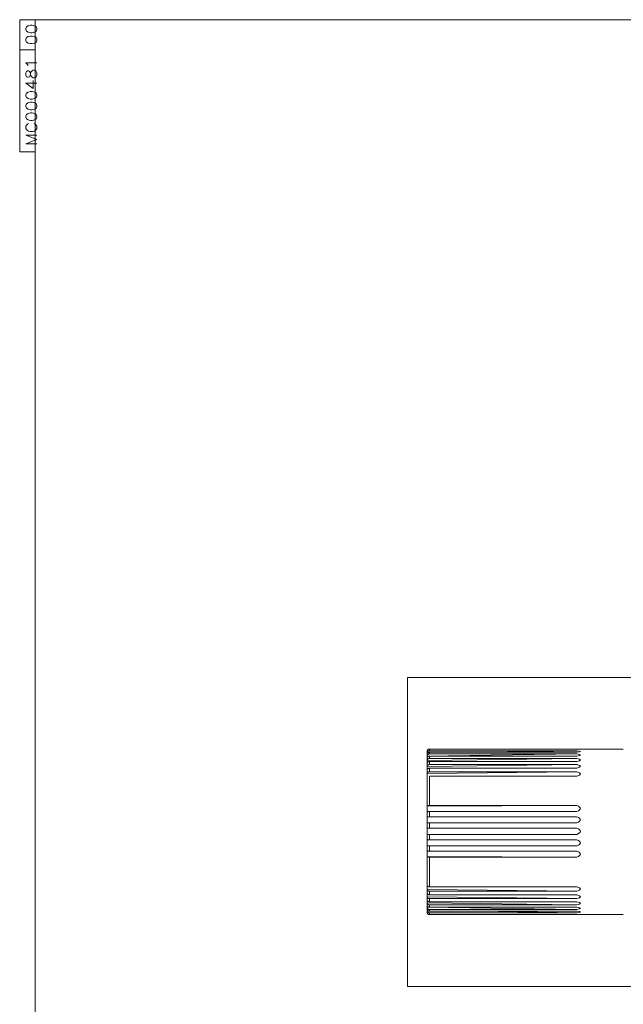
# Model space of a CAD drawing. Header units: millimetres. Extents: x 4 to 836, y 3 to 589.
# Tile 16 of 94: x 10 to 207, y 268 to 589. Entities that reach past the tile are written whole.
import ezdxf

# ---------------------------------------------------------------- set-up
doc = ezdxf.new("R2010")
doc.units = ezdxf.units.MM
doc.layers.add('1', color=7, linetype='Continuous', true_color=0xffffff)
doc.layers.add('256', color=7, linetype='Continuous', true_color=0xffffff)
doc.styles.add('blockfont', font='simplex.shx')

msp = doc.modelspace()

# ---------------------------------------------------------------- linework, layer by layer
at = {"layer": '1', "color": 251, "linetype": 'Continuous', "lineweight": 18}
for p, q in [((136.546, 273.675), (136.546, 374.474)), ((280.942, 374.474), (136.546, 374.474)), ((136.546, 273.675), (280.942, 273.675))]:
    msp.add_line(p, q, dxfattribs=at)
at = {"layer": '1', "color": 27, "linetype": 'Continuous', "lineweight": 18}
for p, q in [((142.896, 350.279), (142.896, 349.545)), ((206.895, 351.079), (143.696, 351.079)), ((191.738, 350.539), (143.696, 350.539)), ((161.498, 350.069), (191.738, 350.539)), ((142.896, 349.78), (143.078, 349.782)), ((142.896, 348.439), (142.896, 349.545)), ((142.896, 348.807), (191.738, 349.534)), ((142.896, 346.86), (142.896, 348.439)), ((142.896, 347.354), (191.738, 348.033)), ((142.896, 344.837), (142.896, 346.86)), ((191.738, 350.069), (143.696, 350.069)), ((191.738, 349.534), (143.696, 349.534)), ((191.738, 348.798), (143.696, 348.798)), ((191.738, 348.033), (143.696, 348.033)), ((191.738, 347.045), (143.696, 347.045)), ((142.896, 345.447), (191.738, 346.066)), ((142.896, 342.41), (142.896, 344.837)), ((142.896, 343.125), (191.738, 343.672)), ((191.738, 346.066), (143.696, 346.066)), ((191.738, 344.846), (143.696, 344.846)), ((191.738, 343.672), (143.696, 343.672)), ((142.896, 331.476), (142.896, 342.41)), ((191.738, 342.243), (143.696, 342.243)), ((143.696, 342.243), (143.696, 332.656)), ((142.896, 332.436), (191.738, 332.656)), ((142.896, 327.907), (142.896, 331.476)), ((191.738, 332.656), (143.696, 332.656)), ((142.896, 328.896), (191.738, 329.01)), ((142.896, 324.262), (142.896, 327.907)), ((191.738, 330.738), (143.696, 330.738)), ((191.738, 329.01), (143.696, 329.01)), ((142.896, 325.262), (191.738, 325.267)), ((191.738, 327.031), (143.696, 327.031)), ((191.738, 325.267), (143.696, 325.267)), ((142.896, 320.614), (142.896, 324.262)), ((191.738, 323.268), (143.696, 323.268)), ((191.738, 321.502), (143.696, 321.502)), ((142.896, 317.033), (142.896, 320.614)), ((142.896, 319.623), (191.738, 319.519)), ((191.738, 319.519), (143.696, 319.519)), ((142.896, 306.011), (142.896, 317.033)), ((142.896, 316.07), (191.738, 315.86)), ((191.738, 317.786), (143.696, 317.786)), ((191.738, 315.86), (143.696, 315.86)), ((142.896, 303.546), (142.896, 306.011)), ((142.896, 305.287), (191.738, 304.748)), ((191.738, 306.196), (143.696, 306.196)), ((142.896, 301.481), (142.896, 303.546)), ((142.896, 302.925), (191.738, 302.313)), ((191.738, 304.748), (143.696, 304.748)), ((191.738, 303.555), (143.696, 303.555)), ((191.738, 302.313), (143.696, 302.313)), ((142.896, 299.856), (142.896, 301.481)), ((142.896, 300.975), (191.738, 300.301)), ((142.896, 298.702), (142.896, 299.856)), ((142.896, 299.475), (191.738, 298.752)), ((142.896, 297.879), (142.896, 298.702)), ((191.738, 301.313), (143.696, 301.313)), ((191.738, 300.301), (143.696, 300.301)), ((191.738, 299.515), (143.696, 299.515)), ((191.738, 298.752), (143.696, 298.752)), ((142.896, 298.454), (143.109, 298.45)), ((191.738, 298.194), (143.696, 298.194)), ((191.738, 297.697), (143.696, 297.697)), ((143.696, 297.079), (206.895, 297.079)), ((159.643, 298.194), (191.738, 297.697))]:
    msp.add_line(p, q, dxfattribs=at)
at = {"layer": '1', "color": 27, "linetype": 'Continuous', "lineweight": 13}
for p, q in [((143.696, 350.539), (143.696, 351.079)), ((143.696, 350.069), (143.696, 349.534)), ((143.696, 348.798), (143.696, 348.033)), ((143.696, 347.045), (143.696, 346.066)), ((143.696, 344.846), (143.696, 343.672)), ((143.696, 330.738), (143.696, 329.01)), ((143.696, 327.031), (143.696, 325.267)), ((143.696, 323.268), (143.696, 321.502)), ((143.696, 319.519), (143.696, 317.786)), ((143.696, 315.86), (143.696, 306.196)), ((143.696, 304.748), (143.696, 303.555)), ((143.696, 302.313), (143.696, 301.313)), ((143.696, 300.301), (143.696, 299.515)), ((143.696, 298.752), (143.696, 298.194)), ((143.696, 297.697), (143.696, 297.079))]:
    msp.add_line(p, q, dxfattribs=at)
at = {"layer": '1', "color": 27, "linetype": 'Continuous', "lineweight": 18}
for centre, start, end in [((143.696, 350.279), 90, 180), ((143.696, 297.879), 180, 270)]:
    msp.add_arc(centre, 0.8, start, end, dxfattribs=at)
for major_axis, ratio, start_param, end_param in [((-1687.5, -26.243), 0.003761, 3.1044886, 3.1785797), ((-1687.5, -25.105), 0.005889, 3.1044595, 3.1785506), ((-1687.5, -23.478), 0.007902, 3.1044372, 3.1785282), ((-1687.5, -21.394), 0.009761, 3.1044234, 3.1785144), ((-1687.5, -18.893), 0.01143, 3.1044192, 3.1785102), ((-1687.5, -7.625), 0.015349, 3.1044778, 3.1785688), ((-1687.5, -3.945), 0.015828, 3.1045101, 3.1786012), ((-1687.5, -0.189), 0.016, 3.1045454, 3.1786364), ((-1687.5, 3.572), 0.015859, 3.1045807, 3.1786717), ((-1687.5, 7.263), 0.01541, 3.1046135, 3.1787045), ((-1687.5, 18.622), 0.011585, 3.104675, 3.178766), ((-1687.5, 21.162), 0.009937, 3.1046718, 3.1787628), ((-1687.5, 23.289), 0.008095, 3.1046589, 3.1787499), ((-1687.5, 24.964), 0.006096, 3.1046373, 3.1787283), ((-1687.5, 26.152), 0.003978, 3.1046088, 3.1786998)]:
    msp.add_ellipse((-1494.604, 324.079), major_axis=major_axis, ratio=ratio, start_param=start_param, end_param=end_param, dxfattribs=at)
for points, knots in [([(142.896, 349.78), (142.897, 349.83), (142.903, 349.88), (142.92, 349.953), (142.927, 349.977), (142.943, 350.025), (142.952, 350.049), (142.983, 350.118), (143.008, 350.161), (143.051, 350.223), (143.067, 350.243), (143.101, 350.282), (143.118, 350.3), (143.173, 350.352), (143.213, 350.384), (143.278, 350.425), (143.3, 350.438), (143.346, 350.461), (143.393, 350.483), (143.441, 350.499), (143.49, 350.514), (143.516, 350.52), (143.592, 350.534), (143.644, 350.539), (143.696, 350.539)], [0, 0, 0, 0, 0.125, 0.125, 0.1875, 0.1875, 0.25, 0.25, 0.375, 0.375, 0.4375, 0.4375, 0.5, 0.5, 0.625, 0.625, 0.6875, 0.6875, 0.75, 0.8125, 0.8125, 0.875, 0.875, 1, 1, 1, 1]), ([(142.896, 349.309), (142.897, 349.36), (142.903, 349.41), (142.92, 349.483), (142.927, 349.507), (142.943, 349.555), (142.952, 349.578), (142.983, 349.647), (143.008, 349.691), (143.051, 349.753), (143.067, 349.773), (143.101, 349.811), (143.118, 349.83), (143.173, 349.882), (143.213, 349.914), (143.278, 349.955), (143.3, 349.968), (143.346, 349.991), (143.393, 350.012), (143.441, 350.029), (143.49, 350.043), (143.516, 350.049), (143.592, 350.064), (143.644, 350.069), (143.696, 350.069)], [0, 0, 0, 0, 0.125, 0.125, 0.1875, 0.1875, 0.25, 0.25, 0.375, 0.375, 0.4375, 0.4375, 0.5, 0.5, 0.625, 0.625, 0.6875, 0.6875, 0.75, 0.8125, 0.8125, 0.875, 0.875, 1, 1, 1, 1]), ([(142.896, 348.807), (142.897, 348.856), (142.903, 348.903), (142.92, 348.973), (142.927, 348.996), (142.943, 349.042), (142.952, 349.065), (142.983, 349.131), (143.008, 349.172), (143.051, 349.232), (143.067, 349.251), (143.101, 349.288), (143.118, 349.305), (143.173, 349.355), (143.213, 349.385), (143.278, 349.425), (143.3, 349.437), (143.346, 349.46), (143.393, 349.48), (143.441, 349.496), (143.49, 349.509), (143.516, 349.515), (143.592, 349.529), (143.644, 349.534), (143.696, 349.534)], [0, 0, 0, 0, 0.125, 0.125, 0.1875, 0.1875, 0.25, 0.25, 0.375, 0.375, 0.4375, 0.4375, 0.5, 0.5, 0.625, 0.625, 0.6875, 0.6875, 0.75, 0.8125, 0.8125, 0.875, 0.875, 1, 1, 1, 1]), ([(142.896, 348.071), (142.897, 348.119), (142.903, 348.167), (142.92, 348.237), (142.927, 348.26), (142.943, 348.306), (142.952, 348.328), (142.983, 348.394), (143.008, 348.436), (143.051, 348.495), (143.067, 348.514), (143.101, 348.551), (143.118, 348.569), (143.173, 348.619), (143.213, 348.649), (143.278, 348.689), (143.3, 348.701), (143.346, 348.723), (143.393, 348.744), (143.441, 348.759), (143.49, 348.773), (143.516, 348.779), (143.592, 348.793), (143.644, 348.798), (143.696, 348.798)], [0, 0, 0, 0, 0.125, 0.125, 0.1875, 0.1875, 0.25, 0.25, 0.375, 0.375, 0.4375, 0.4375, 0.5, 0.5, 0.625, 0.625, 0.6875, 0.6875, 0.75, 0.8125, 0.8125, 0.875, 0.875, 1, 1, 1, 1]), ([(142.896, 347.354), (142.897, 347.399), (142.903, 347.443), (142.92, 347.509), (142.927, 347.53), (142.943, 347.573), (142.952, 347.594), (142.983, 347.656), (143.008, 347.695), (143.051, 347.75), (143.067, 347.768), (143.101, 347.803), (143.118, 347.819), (143.173, 347.866), (143.213, 347.894), (143.278, 347.931), (143.3, 347.943), (143.346, 347.964), (143.393, 347.983), (143.441, 347.998), (143.49, 348.01), (143.516, 348.016), (143.592, 348.029), (143.644, 348.033), (143.696, 348.033)], [0, 0, 0, 0, 0.125, 0.125, 0.1875, 0.1875, 0.25, 0.25, 0.375, 0.375, 0.4375, 0.4375, 0.5, 0.5, 0.625, 0.625, 0.6875, 0.6875, 0.75, 0.8125, 0.8125, 0.875, 0.875, 1, 1, 1, 1]), ([(142.896, 346.366), (142.897, 346.411), (142.903, 346.456), (142.92, 346.521), (142.927, 346.542), (142.943, 346.585), (142.952, 346.607), (142.983, 346.668), (143.008, 346.707), (143.051, 346.763), (143.067, 346.78), (143.101, 346.815), (143.118, 346.832), (143.173, 346.878), (143.213, 346.906), (143.278, 346.943), (143.3, 346.955), (143.346, 346.976), (143.393, 346.995), (143.441, 347.01), (143.49, 347.023), (143.516, 347.028), (143.592, 347.041), (143.644, 347.045), (143.696, 347.045)], [0, 0, 0, 0, 0.125, 0.125, 0.1875, 0.1875, 0.25, 0.25, 0.375, 0.375, 0.4375, 0.4375, 0.5, 0.5, 0.625, 0.625, 0.6875, 0.6875, 0.75, 0.8125, 0.8125, 0.875, 0.875, 1, 1, 1, 1]), ([(142.896, 345.447), (142.897, 345.488), (142.903, 345.529), (142.92, 345.588), (142.927, 345.608), (142.943, 345.647), (142.952, 345.666), (142.983, 345.723), (143.008, 345.758), (143.051, 345.809), (143.067, 345.825), (143.101, 345.856), (143.118, 345.871), (143.173, 345.914), (143.213, 345.94), (143.278, 345.973), (143.3, 345.984), (143.346, 346.003), (143.393, 346.02), (143.441, 346.034), (143.49, 346.046), (143.516, 346.05), (143.592, 346.062), (143.644, 346.066), (143.696, 346.066)], [0, 0, 0, 0, 0.125, 0.125, 0.1875, 0.1875, 0.25, 0.25, 0.375, 0.375, 0.4375, 0.4375, 0.5, 0.5, 0.625, 0.625, 0.6875, 0.6875, 0.75, 0.8125, 0.8125, 0.875, 0.875, 1, 1, 1, 1]), ([(142.896, 344.227), (142.897, 344.268), (142.903, 344.309), (142.92, 344.368), (142.927, 344.388), (142.943, 344.427), (142.952, 344.446), (142.983, 344.502), (143.008, 344.538), (143.051, 344.588), (143.067, 344.605), (143.101, 344.636), (143.118, 344.651), (143.173, 344.694), (143.213, 344.719), (143.278, 344.753), (143.3, 344.764), (143.346, 344.783), (143.393, 344.8), (143.441, 344.814), (143.49, 344.825), (143.516, 344.83), (143.592, 344.842), (143.644, 344.846), (143.696, 344.846)], [0, 0, 0, 0, 0.125, 0.125, 0.1875, 0.1875, 0.25, 0.25, 0.375, 0.375, 0.4375, 0.4375, 0.5, 0.5, 0.625, 0.625, 0.6875, 0.6875, 0.75, 0.8125, 0.8125, 0.875, 0.875, 1, 1, 1, 1]), ([(142.896, 343.125), (142.897, 343.143), (142.898, 343.161), (142.905, 343.197), (142.909, 343.215), (142.926, 343.267), (142.941, 343.302), (142.972, 343.352), (142.984, 343.368), (143.009, 343.399), (143.036, 343.43), (143.067, 343.458), (143.1, 343.486), (143.118, 343.499), (143.155, 343.525), (143.175, 343.537), (143.205, 343.554), (143.215, 343.559), (143.236, 343.57), (143.247, 343.575), (143.301, 343.6), (143.347, 343.617), (143.418, 343.637), (143.442, 343.643), (143.48, 343.651), (143.492, 343.653), (143.517, 343.658), (143.53, 343.659), (143.593, 343.668), (143.644, 343.672), (143.696, 343.672)], [0, 0, 0, 0, 0.0625, 0.0625, 0.125, 0.125, 0.25, 0.25, 0.3125, 0.3125, 0.375, 0.4375, 0.4375, 0.5, 0.5, 0.5625, 0.5625, 0.59375, 0.59375, 0.625, 0.625, 0.75, 0.75, 0.8125, 0.8125, 0.84375, 0.84375, 0.875, 0.875, 1, 1, 1, 1]), ([(142.896, 332.436), (142.897, 332.45), (142.903, 332.465), (142.92, 332.486), (142.927, 332.493), (142.943, 332.507), (142.952, 332.514), (142.983, 332.534), (143.008, 332.547), (143.051, 332.565), (143.067, 332.57), (143.101, 332.582), (143.118, 332.587), (143.173, 332.602), (143.213, 332.611), (143.278, 332.623), (143.3, 332.627), (143.346, 332.634), (143.393, 332.64), (143.441, 332.645), (143.49, 332.649), (143.516, 332.651), (143.592, 332.655), (143.644, 332.656), (143.696, 332.656)], [0, 0, 0, 0, 0.125, 0.125, 0.1875, 0.1875, 0.25, 0.25, 0.375, 0.375, 0.4375, 0.4375, 0.5, 0.5, 0.625, 0.625, 0.6875, 0.6875, 0.75, 0.8125, 0.8125, 0.875, 0.875, 1, 1, 1, 1]), ([(142.896, 330.517), (142.897, 330.532), (142.903, 330.546), (142.92, 330.567), (142.927, 330.574), (142.943, 330.588), (142.952, 330.595), (142.983, 330.615), (143.008, 330.628), (143.051, 330.646), (143.067, 330.652), (143.101, 330.663), (143.118, 330.668), (143.173, 330.684), (143.213, 330.693), (143.278, 330.705), (143.3, 330.708), (143.346, 330.715), (143.393, 330.721), (143.441, 330.726), (143.49, 330.73), (143.516, 330.732), (143.592, 330.736), (143.644, 330.738), (143.696, 330.738)], [0, 0, 0, 0, 0.125, 0.125, 0.1875, 0.1875, 0.25, 0.25, 0.375, 0.375, 0.4375, 0.4375, 0.5, 0.5, 0.625, 0.625, 0.6875, 0.6875, 0.75, 0.8125, 0.8125, 0.875, 0.875, 1, 1, 1, 1]), ([(142.896, 328.896), (142.897, 328.903), (142.903, 328.911), (142.92, 328.922), (142.927, 328.925), (142.943, 328.933), (142.952, 328.936), (142.983, 328.947), (143.008, 328.953), (143.051, 328.962), (143.067, 328.965), (143.101, 328.971), (143.118, 328.974), (143.173, 328.982), (143.213, 328.987), (143.278, 328.993), (143.3, 328.995), (143.346, 328.998), (143.393, 329.001), (143.441, 329.004), (143.49, 329.006), (143.516, 329.007), (143.592, 329.009), (143.644, 329.01), (143.696, 329.01)], [0, 0, 0, 0, 0.125, 0.125, 0.1875, 0.1875, 0.25, 0.25, 0.375, 0.375, 0.4375, 0.4375, 0.5, 0.5, 0.625, 0.625, 0.6875, 0.6875, 0.75, 0.8125, 0.8125, 0.875, 0.875, 1, 1, 1, 1]), ([(142.896, 326.917), (142.897, 326.925), (142.903, 326.932), (142.92, 326.943), (142.927, 326.947), (142.943, 326.954), (142.952, 326.958), (142.983, 326.968), (143.008, 326.975), (143.051, 326.984), (143.067, 326.987), (143.101, 326.993), (143.118, 326.995), (143.173, 327.003), (143.213, 327.008), (143.278, 327.014), (143.3, 327.016), (143.346, 327.02), (143.393, 327.023), (143.441, 327.025), (143.49, 327.028), (143.516, 327.028), (143.592, 327.031), (143.644, 327.031), (143.696, 327.031)], [0, 0, 0, 0, 0.125, 0.125, 0.1875, 0.1875, 0.25, 0.25, 0.375, 0.375, 0.4375, 0.4375, 0.5, 0.5, 0.625, 0.625, 0.6875, 0.6875, 0.75, 0.8125, 0.8125, 0.875, 0.875, 1, 1, 1, 1]), ([(142.896, 325.262), (142.897, 325.262), (142.903, 325.263), (142.92, 325.263), (142.927, 325.263), (142.943, 325.264), (142.952, 325.264), (142.983, 325.264), (143.008, 325.265), (143.051, 325.265), (143.067, 325.265), (143.101, 325.266), (143.118, 325.266), (143.173, 325.266), (143.213, 325.266), (143.278, 325.267), (143.3, 325.267), (143.346, 325.267), (143.393, 325.267), (143.441, 325.267), (143.49, 325.267), (143.516, 325.267), (143.592, 325.267), (143.644, 325.267), (143.696, 325.267)], [0, 0, 0, 0, 0.125, 0.125, 0.1875, 0.1875, 0.25, 0.25, 0.375, 0.375, 0.4375, 0.4375, 0.5, 0.5, 0.625, 0.625, 0.6875, 0.6875, 0.75, 0.8125, 0.8125, 0.875, 0.875, 1, 1, 1, 1]), ([(142.896, 323.262), (142.897, 323.262), (142.903, 323.263), (142.92, 323.263), (142.927, 323.263), (142.943, 323.264), (142.952, 323.264), (142.983, 323.264), (143.008, 323.265), (143.051, 323.265), (143.067, 323.265), (143.101, 323.266), (143.118, 323.266), (143.173, 323.266), (143.213, 323.266), (143.278, 323.267), (143.3, 323.267), (143.346, 323.267), (143.393, 323.267), (143.441, 323.267), (143.49, 323.267), (143.516, 323.267), (143.592, 323.267), (143.644, 323.268), (143.696, 323.268)], [0, 0, 0, 0, 0.125, 0.125, 0.1875, 0.1875, 0.25, 0.25, 0.375, 0.375, 0.4375, 0.4375, 0.5, 0.5, 0.625, 0.625, 0.6875, 0.6875, 0.75, 0.8125, 0.8125, 0.875, 0.875, 1, 1, 1, 1]), ([(142.896, 321.605), (142.897, 321.598), (142.903, 321.592), (142.92, 321.582), (142.927, 321.578), (142.943, 321.572), (142.952, 321.569), (142.983, 321.559), (143.008, 321.553), (143.051, 321.545), (143.067, 321.542), (143.101, 321.537), (143.118, 321.534), (143.173, 321.527), (143.213, 321.523), (143.278, 321.517), (143.3, 321.516), (143.346, 321.512), (143.393, 321.51), (143.441, 321.507), (143.49, 321.505), (143.516, 321.505), (143.592, 321.503), (143.644, 321.502), (143.696, 321.502)], [0, 0, 0, 0, 0.125, 0.125, 0.1875, 0.1875, 0.25, 0.25, 0.375, 0.375, 0.4375, 0.4375, 0.5, 0.5, 0.625, 0.625, 0.6875, 0.6875, 0.75, 0.8125, 0.8125, 0.875, 0.875, 1, 1, 1, 1]), ([(142.896, 319.623), (142.897, 319.616), (142.903, 319.609), (142.92, 319.599), (142.927, 319.596), (142.943, 319.589), (142.952, 319.586), (142.983, 319.577), (143.008, 319.571), (143.051, 319.562), (143.067, 319.56), (143.101, 319.554), (143.118, 319.552), (143.173, 319.545), (143.213, 319.541), (143.278, 319.535), (143.3, 319.533), (143.346, 319.53), (143.393, 319.527), (143.441, 319.525), (143.49, 319.523), (143.516, 319.522), (143.592, 319.52), (143.644, 319.519), (143.696, 319.519)], [0, 0, 0, 0, 0.125, 0.125, 0.1875, 0.1875, 0.25, 0.25, 0.375, 0.375, 0.4375, 0.4375, 0.5, 0.5, 0.625, 0.625, 0.6875, 0.6875, 0.75, 0.8125, 0.8125, 0.875, 0.875, 1, 1, 1, 1]), ([(142.896, 317.997), (142.897, 317.983), (142.903, 317.969), (142.92, 317.949), (142.927, 317.942), (142.943, 317.929), (142.952, 317.922), (142.983, 317.903), (143.008, 317.891), (143.051, 317.874), (143.067, 317.868), (143.101, 317.858), (143.118, 317.853), (143.173, 317.838), (143.213, 317.829), (143.278, 317.818), (143.3, 317.814), (143.346, 317.808), (143.393, 317.802), (143.441, 317.798), (143.49, 317.794), (143.516, 317.792), (143.592, 317.788), (143.644, 317.786), (143.696, 317.786)], [0, 0, 0, 0, 0.125, 0.125, 0.1875, 0.1875, 0.25, 0.25, 0.375, 0.375, 0.4375, 0.4375, 0.5, 0.5, 0.625, 0.625, 0.6875, 0.6875, 0.75, 0.8125, 0.8125, 0.875, 0.875, 1, 1, 1, 1]), ([(142.896, 316.07), (142.897, 316.056), (142.903, 316.043), (142.92, 316.022), (142.927, 316.016), (142.943, 316.002), (142.952, 315.996), (142.983, 315.977), (143.008, 315.965), (143.051, 315.948), (143.067, 315.942), (143.101, 315.931), (143.118, 315.926), (143.173, 315.912), (143.213, 315.903), (143.278, 315.892), (143.3, 315.888), (143.346, 315.882), (143.393, 315.876), (143.441, 315.871), (143.49, 315.867), (143.516, 315.866), (143.592, 315.861), (143.644, 315.86), (143.696, 315.86)], [0, 0, 0, 0, 0.125, 0.125, 0.1875, 0.1875, 0.25, 0.25, 0.375, 0.375, 0.4375, 0.4375, 0.5, 0.5, 0.625, 0.625, 0.6875, 0.6875, 0.75, 0.8125, 0.8125, 0.875, 0.875, 1, 1, 1, 1]), ([(142.896, 306.735), (142.897, 306.699), (142.903, 306.664), (142.92, 306.612), (142.927, 306.595), (142.943, 306.561), (142.952, 306.544), (142.983, 306.495), (143.008, 306.465), (143.051, 306.421), (143.067, 306.407), (143.101, 306.379), (143.118, 306.366), (143.173, 306.329), (143.213, 306.307), (143.278, 306.277), (143.3, 306.268), (143.346, 306.252), (143.393, 306.237), (143.441, 306.225), (143.49, 306.215), (143.516, 306.21), (143.592, 306.2), (143.644, 306.196), (143.696, 306.196)], [0, 0, 0, 0, 0.125, 0.125, 0.1875, 0.1875, 0.25, 0.25, 0.375, 0.375, 0.4375, 0.4375, 0.5, 0.5, 0.625, 0.625, 0.6875, 0.6875, 0.75, 0.8125, 0.8125, 0.875, 0.875, 1, 1, 1, 1]), ([(142.896, 305.287), (142.897, 305.251), (142.903, 305.216), (142.92, 305.164), (142.927, 305.147), (142.943, 305.113), (142.952, 305.096), (142.983, 305.047), (143.008, 305.016), (143.051, 304.972), (143.067, 304.958), (143.101, 304.931), (143.118, 304.918), (143.173, 304.88), (143.213, 304.858), (143.278, 304.829), (143.3, 304.82), (143.346, 304.803), (143.393, 304.788), (143.441, 304.776), (143.49, 304.766), (143.516, 304.762), (143.592, 304.751), (143.644, 304.748), (143.696, 304.748)], [0, 0, 0, 0, 0.125, 0.125, 0.1875, 0.1875, 0.25, 0.25, 0.375, 0.375, 0.4375, 0.4375, 0.5, 0.5, 0.625, 0.625, 0.6875, 0.6875, 0.75, 0.8125, 0.8125, 0.875, 0.875, 1, 1, 1, 1]), ([(142.896, 304.168), (142.897, 304.127), (142.903, 304.087), (142.92, 304.028), (142.927, 304.008), (142.943, 303.97), (142.952, 303.951), (142.983, 303.895), (143.008, 303.86), (143.051, 303.81), (143.067, 303.794), (143.101, 303.763), (143.118, 303.748), (143.173, 303.706), (143.213, 303.68), (143.278, 303.647), (143.3, 303.637), (143.346, 303.618), (143.393, 303.601), (143.441, 303.587), (143.49, 303.576), (143.516, 303.571), (143.592, 303.559), (143.644, 303.555), (143.696, 303.555)], [0, 0, 0, 0, 0.125, 0.125, 0.1875, 0.1875, 0.25, 0.25, 0.375, 0.375, 0.4375, 0.4375, 0.5, 0.5, 0.625, 0.625, 0.6875, 0.6875, 0.75, 0.8125, 0.8125, 0.875, 0.875, 1, 1, 1, 1]), ([(142.896, 302.925), (142.897, 302.884), (142.903, 302.844), (142.92, 302.786), (142.927, 302.766), (142.943, 302.728), (142.952, 302.708), (142.983, 302.653), (143.008, 302.618), (143.051, 302.568), (143.067, 302.552), (143.101, 302.52), (143.118, 302.506), (143.173, 302.463), (143.213, 302.438), (143.278, 302.405), (143.3, 302.394), (143.346, 302.375), (143.393, 302.358), (143.441, 302.345), (143.49, 302.333), (143.516, 302.329), (143.592, 302.317), (143.644, 302.313), (143.696, 302.313)], [0, 0, 0, 0, 0.125, 0.125, 0.1875, 0.1875, 0.25, 0.25, 0.375, 0.375, 0.4375, 0.4375, 0.5, 0.5, 0.625, 0.625, 0.6875, 0.6875, 0.75, 0.8125, 0.8125, 0.875, 0.875, 1, 1, 1, 1]), ([(142.896, 301.987), (142.897, 301.942), (142.903, 301.898), (142.92, 301.834), (142.927, 301.812), (142.943, 301.77), (142.952, 301.749), (142.983, 301.687), (143.008, 301.649), (143.051, 301.594), (143.067, 301.576), (143.101, 301.542), (143.118, 301.525), (143.173, 301.479), (143.213, 301.451), (143.278, 301.414), (143.3, 301.403), (143.346, 301.382), (143.393, 301.364), (143.441, 301.349), (143.49, 301.336), (143.516, 301.331), (143.592, 301.318), (143.644, 301.313), (143.696, 301.313)], [0, 0, 0, 0, 0.125, 0.125, 0.1875, 0.1875, 0.25, 0.25, 0.375, 0.375, 0.4375, 0.4375, 0.5, 0.5, 0.625, 0.625, 0.6875, 0.6875, 0.75, 0.8125, 0.8125, 0.875, 0.875, 1, 1, 1, 1]), ([(142.896, 300.975), (142.897, 300.93), (142.903, 300.886), (142.92, 300.822), (142.927, 300.8), (142.943, 300.758), (142.952, 300.737), (142.983, 300.675), (143.008, 300.637), (143.051, 300.582), (143.067, 300.564), (143.101, 300.53), (143.118, 300.513), (143.173, 300.467), (143.213, 300.439), (143.278, 300.402), (143.3, 300.391), (143.346, 300.37), (143.393, 300.351), (143.441, 300.337), (143.49, 300.324), (143.516, 300.319), (143.592, 300.306), (143.644, 300.301), (143.696, 300.301)], [0, 0, 0, 0, 0.125, 0.125, 0.1875, 0.1875, 0.25, 0.25, 0.375, 0.375, 0.4375, 0.4375, 0.5, 0.5, 0.625, 0.625, 0.6875, 0.6875, 0.75, 0.8125, 0.8125, 0.875, 0.875, 1, 1, 1, 1]), ([(142.896, 300.237), (142.897, 300.189), (142.903, 300.142), (142.92, 300.072), (142.927, 300.049), (142.943, 300.004), (142.952, 299.981), (142.983, 299.916), (143.008, 299.874), (143.051, 299.815), (143.067, 299.796), (143.101, 299.76), (143.118, 299.742), (143.173, 299.692), (143.213, 299.662), (143.278, 299.623), (143.3, 299.611), (143.346, 299.589), (143.393, 299.568), (143.441, 299.553), (143.49, 299.539), (143.516, 299.533), (143.592, 299.519), (143.644, 299.515), (143.696, 299.515)], [0, 0, 0, 0, 0.125, 0.125, 0.1875, 0.1875, 0.25, 0.25, 0.375, 0.375, 0.4375, 0.4375, 0.5, 0.5, 0.625, 0.625, 0.6875, 0.6875, 0.75, 0.8125, 0.8125, 0.875, 0.875, 1, 1, 1, 1]), ([(142.896, 299.475), (142.897, 299.427), (142.903, 299.38), (142.92, 299.31), (142.927, 299.287), (142.943, 299.242), (142.952, 299.219), (142.983, 299.154), (143.008, 299.112), (143.051, 299.053), (143.067, 299.034), (143.101, 298.997), (143.118, 298.98), (143.173, 298.93), (143.213, 298.9), (143.278, 298.861), (143.3, 298.849), (143.346, 298.826), (143.393, 298.806), (143.441, 298.791), (143.49, 298.777), (143.516, 298.771), (143.592, 298.757), (143.644, 298.752), (143.696, 298.752)], [0, 0, 0, 0, 0.125, 0.125, 0.1875, 0.1875, 0.25, 0.25, 0.375, 0.375, 0.4375, 0.4375, 0.5, 0.5, 0.625, 0.625, 0.6875, 0.6875, 0.75, 0.8125, 0.8125, 0.875, 0.875, 1, 1, 1, 1]), ([(142.896, 298.951), (142.897, 298.901), (142.903, 298.851), (142.92, 298.778), (142.927, 298.754), (142.943, 298.707), (142.952, 298.683), (142.983, 298.614), (143.008, 298.571), (143.051, 298.509), (143.067, 298.489), (143.101, 298.451), (143.118, 298.432), (143.173, 298.38), (143.213, 298.349), (143.278, 298.308), (143.3, 298.295), (143.346, 298.271), (143.393, 298.25), (143.441, 298.234), (143.49, 298.22), (143.516, 298.214), (143.592, 298.199), (143.644, 298.194), (143.696, 298.194)], [0, 0, 0, 0, 0.125, 0.125, 0.1875, 0.1875, 0.25, 0.25, 0.375, 0.375, 0.4375, 0.4375, 0.5, 0.5, 0.625, 0.625, 0.6875, 0.6875, 0.75, 0.8125, 0.8125, 0.875, 0.875, 1, 1, 1, 1]), ([(142.896, 298.454), (142.897, 298.403), (142.903, 298.354), (142.92, 298.281), (142.927, 298.257), (142.943, 298.209), (142.952, 298.186), (142.983, 298.117), (143.008, 298.073), (143.051, 298.012), (143.067, 297.992), (143.101, 297.953), (143.118, 297.935), (143.173, 297.883), (143.213, 297.852), (143.278, 297.81), (143.3, 297.797), (143.346, 297.774), (143.393, 297.753), (143.441, 297.737), (143.49, 297.722), (143.516, 297.716), (143.592, 297.702), (143.644, 297.697), (143.696, 297.697)], [0, 0, 0, 0, 0.125, 0.125, 0.1875, 0.1875, 0.25, 0.25, 0.375, 0.375, 0.4375, 0.4375, 0.5, 0.5, 0.625, 0.625, 0.6875, 0.6875, 0.75, 0.8125, 0.8125, 0.875, 0.875, 1, 1, 1, 1])]:
    msp.add_open_spline(points, degree=3, knots=knots, dxfattribs=at)
for points in [[(142.896, 349.545), (142.896, 349.623), (142.896, 349.701), (142.896, 349.78)], [(142.896, 349.309), (142.896, 349.388), (142.896, 349.466), (142.896, 349.545)], [(142.896, 348.439), (142.896, 348.562), (142.896, 348.685), (142.896, 348.807)], [(142.896, 348.071), (142.896, 348.194), (142.896, 348.317), (142.896, 348.439)], [(142.896, 346.86), (142.896, 347.025), (142.896, 347.189), (142.896, 347.354)], [(142.896, 346.366), (142.896, 346.531), (142.896, 346.695), (142.896, 346.86)], [(142.896, 344.837), (142.896, 345.041), (142.896, 345.244), (142.896, 345.447)], [(142.896, 344.227), (142.896, 344.43), (142.896, 344.634), (142.896, 344.837)], [(142.896, 342.41), (142.896, 342.648), (142.896, 342.887), (142.896, 343.125)], [(142.896, 341.696), (142.896, 341.934), (142.896, 342.172), (142.896, 342.41)], [(142.896, 331.476), (142.896, 331.796), (142.896, 332.116), (142.896, 332.436)], [(142.896, 330.517), (142.896, 330.837), (142.896, 331.157), (142.896, 331.476)], [(142.896, 327.907), (142.896, 328.236), (142.896, 328.566), (142.896, 328.896)], [(142.896, 326.917), (142.896, 327.247), (142.896, 327.577), (142.896, 327.907)], [(142.896, 324.262), (142.896, 324.595), (142.896, 324.929), (142.896, 325.262)], [(142.896, 323.262), (142.896, 323.595), (142.896, 323.929), (142.896, 324.262)], [(142.896, 320.614), (142.896, 320.944), (142.896, 321.275), (142.896, 321.605)], [(142.896, 319.623), (142.896, 319.953), (142.896, 320.284), (142.896, 320.614)], [(142.896, 317.033), (142.896, 317.354), (142.896, 317.676), (142.896, 317.997)], [(142.896, 316.07), (142.896, 316.391), (142.896, 316.712), (142.896, 317.033)], [(142.896, 306.011), (142.896, 306.252), (142.896, 306.494), (142.896, 306.735)], [(142.896, 305.287), (142.896, 305.528), (142.896, 305.77), (142.896, 306.011)], [(142.896, 303.546), (142.896, 303.753), (142.896, 303.96), (142.896, 304.168)], [(142.896, 302.925), (142.896, 303.132), (142.896, 303.339), (142.896, 303.546)], [(142.896, 301.481), (142.896, 301.65), (142.896, 301.819), (142.896, 301.987)], [(142.896, 300.975), (142.896, 301.144), (142.896, 301.313), (142.896, 301.481)], [(142.896, 299.856), (142.896, 299.983), (142.896, 300.11), (142.896, 300.237)], [(142.896, 299.475), (142.896, 299.602), (142.896, 299.729), (142.896, 299.856)], [(142.896, 298.702), (142.896, 298.785), (142.896, 298.868), (142.896, 298.951)], [(142.896, 298.454), (142.896, 298.536), (142.896, 298.619), (142.896, 298.702)]]:
    msp.add_open_spline(points, degree=3, dxfattribs=at)
at = {"layer": '256', "color": 172, "linetype": 'Continuous', "lineweight": 18}
for p, q in [((10, 545.947), (10, 589)), ((15, 589), (10, 589)), ((15, 579.175), (10, 579.175)), ((15, 545.947), (10, 545.947))]:
    msp.add_line(p, q, dxfattribs=at)
at = {"layer": '256', "color": 3, "linetype": 'Continuous', "lineweight": 18}
for p, q in [((15, 589), (836, 589)), ((15, 5), (15, 589))]:
    msp.add_line(p, q, dxfattribs=at)

# ---------------------------------------------------------------- texts
at = {"layer": '256', "color": 87, "linetype": 'Continuous', "lineweight": 13, "char_height": 3.5, "attachment_point": 7, "rotation": 90, "line_spacing_factor": 0.903614, "style": 'blockfont'}
for s, insert in [('\\W1.1795;00', (15.555, 580.661)), ('\\W1.1590;MC000481', (15.555, 547.811))]:
    msp.add_mtext(s, dxfattribs=dict(at, insert=insert))

doc.saveas('drawing.dxf')
